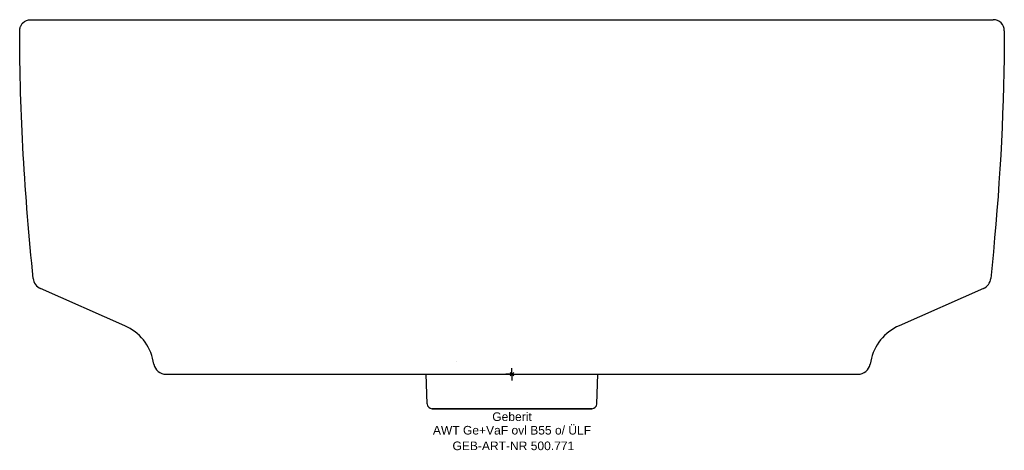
# Model space of a CAD drawing. Header units: millimetres. Extents: x -200 to 200, y -31 to 144.
import ezdxf
from ezdxf.enums import TextEntityAlignment as Align

# ---------------------------------------------------------------- set-up
doc = ezdxf.new("R2010")
doc.units = ezdxf.units.MM
doc.layers.get('0').update_dxf_attribs({"linetype": 'CONTINUOUS'})
for name, color, linetype, lineweight in [('Arbeitspunkt(DIN)', 7, 'CONTINUOUS', 25), ('GEB-ART-NR', 1, 'CONTINUOUS', 18), ('GEB-BEZUG', 2, 'CONTINUOUS', 25), ('GEB-TEXT', 5, 'CONTINUOUS', 18)]:
    doc.layers.add(name, color=color, linetype=linetype, lineweight=lineweight)
doc.layers.add('GEB-KONTUR-A', color=5, linetype='CONTINUOUS')
doc.styles.get("Standard").update_dxf_attribs({"font": 'arial.ttf'})

# ---------------------------------------------------------------- blocks, each defined once
blk = doc.blocks.new('Einfügepunkt')
at = {"layer": 'GEB-BEZUG'}
for p, q in [((-0.71, -0.71), (0.71, 0.71)), ((-0.71, 0.71), (0.71, -0.71))]:
    blk.add_line(p, q, dxfattribs=at)

msp = doc.modelspace()

# ---------------------------------------------------------------- linework, layer by layer
at = {"layer": 'Arbeitspunkt(DIN)', "ltscale": 25}
for q in [(-2.5, 0), (0, 2.5), (0, -2.5), (2.5, 0)]:
    msp.add_line((0, 0), q, dxfattribs=at)
at = {"layer": 'GEB-KONTUR-A', "ltscale": 25}
for p, q in [((-157.29, 19.71), (-191.55, 34.83)), ((191.55, 34.83), (157.29, 19.7)), ((-145.5, 4.03), (-145.74, 5.29)), ((-22.55, 5.33), (-22.55, 5.33)), ((145.75, 5.29), (145.5, 4.03)), ((-22.58, 0), (-22.58, 0)), ((-34.45, -12.07), (-34.88, 0)), ((34.45, -12.07), (34.88, 0)), ((-32.46, -14), (32.46, -14)), ((32.46, -14), (-32.46, -14))]:
    msp.add_line(p, q, dxfattribs=at)
for centre, radius, start, end in [((195.5, 139.5), 4.5, 0.0067, 89.9818), ((-32.46, -12), 2, 182, 269.9999), ((32.46, -12), 2, 270.0001, 358)]:
    msp.add_arc(centre, radius, start, end, dxfattribs=at)
for centre, major_axis, ratio, start_param, end_param in [((-189.52, 39.41), (1.85, -4.66), 0.999996, 4.438488, 5.488758), ((189.52, 39.41), (4.97, 0.58), 1, 5.013082, 6.064446), ((-165.36, 1.41), (-11.19, 16.57), 1, 4.313529, 5.273547), ((165.36, 1.41), (-15.13, -13.08), 1, 4.415341, 5.375339), ((-140.59, 5), (4.35, -2.47), 0.999998, 3.853309, 5.228755), ((140.59, 5), (4.35, 2.47), 0.999997, 4.196278, 5.571324)]:
    msp.add_ellipse(centre, major_axis=major_axis, ratio=ratio, start_param=start_param, end_param=end_param, dxfattribs=at)
for points, knots in [([(-200, 139.5), (-200, 139.61), (-200, 139.73), (-199.98, 139.88), (-199.98, 139.94), (-199.97, 140), (-199.96, 140.07), (-199.95, 140.14), (-199.94, 140.21), (-199.93, 140.28), (-199.91, 140.37), (-199.89, 140.46), (-199.87, 140.56), (-199.8, 140.82), (-199.73, 141.02), (-199.67, 141.18), (-199.65, 141.22), (-199.64, 141.26), (-199.62, 141.29), (-199.59, 141.37), (-199.56, 141.43), (-199.53, 141.5), (-199.51, 141.54), (-199.49, 141.58), (-199.47, 141.61), (-199.46, 141.62), (-199.46, 141.63), (-199.46, 141.63), (-199.26, 141.99), (-199.02, 142.33), (-198.74, 142.62), (-198.72, 142.64), (-198.7, 142.66), (-198.68, 142.68), (-197.85, 143.51), (-196.68, 144), (-195.5, 144)], [0, 0, 0, 0, 0.0481384, 0.0481384, 0.0481384, 0.0693872, 0.0693872, 0.0693872, 0.0896883, 0.0896883, 0.0896883, 0.1157391, 0.1157391, 0.1157391, 0.1885127, 0.1885127, 0.1885127, 0.2056714, 0.2056714, 0.2056714, 0.2400752, 0.2400752, 0.2400752, 0.2605438, 0.2605438, 0.2605438, 0.2639311, 0.2639311, 0.2639311, 0.4507315, 0.4507315, 0.4507315, 0.4630519, 0.4630519, 0.4630519, 1, 1, 1, 1]), ([(-195.5, 144), (-195.5, 144), (-195.5, 144), (-195.49, 144), (-195.49, 144), (-195.48, 144), (-195.47, 144), (-195.46, 144), (-195.45, 144), (-195.43, 144), (-195.41, 144), (-195.39, 144), (-195.37, 144), (-195.34, 144), (-195.32, 144), (-195.28, 144), (-195.26, 144), (-195.22, 144), (-195.2, 144), (-195.15, 144), (-195.12, 144), (-195.04, 144), (-195.01, 144), (-194.96, 144), (-194.95, 144), (-194.9, 144), (-194.86, 144), (-194.78, 144), (-194.73, 144), (-194.63, 144), (-194.58, 144), (-194.48, 144), (-194.42, 144), (-194.3, 144), (-194.24, 144), (-194.13, 144), (-194.09, 144), (-193.98, 144), (-193.91, 144), (-193.76, 144), (-193.68, 144), (-193.51, 144), (-193.43, 144), (-193.28, 144), (-193.21, 144), (-193.14, 144), (-193.05, 144), (-192.95, 144), (-192.75, 144), (-192.65, 144), (-192.44, 144), (-192.33, 144), (-192.1, 144), (-191.99, 144), (-191.75, 144), (-191.63, 144), (-191.38, 144), (-191.26, 144), (-191, 144), (-190.87, 144), (-190.6, 144), (-190.46, 144), (-190.19, 144), (-190.05, 144), (-189.76, 144), (-189.62, 144), (-189.32, 144), (-189.17, 144), (-188.87, 144), (-188.72, 144), (-188.42, 144), (-188.28, 144), (-188.02, 144), (-187.9, 144), (-187.66, 144), (-187.53, 144), (-187.3, 144), (-187.18, 144), (-186.94, 144), (-186.83, 144), (-186.6, 144), (-186.49, 144), (-186.26, 144), (-186.15, 144), (-185.93, 144), (-185.83, 144), (-185.63, 144), (-185.55, 144), (-185.34, 144), (-185.22, 144), (-185.09, 144), (-185.08, 144), (-185.06, 144), (-184.95, 144), (-184.83, 144), (-184.6, 144), (-184.49, 144), (-184.28, 144), (-184.17, 144), (-183.97, 144), (-183.87, 144), (-183.67, 144), (-183.58, 144), (-183.45, 144), (-183.41, 144), (-183.28, 144), (-183.19, 144), (-183.02, 144), (-182.93, 144), (-182.77, 144), (-182.69, 144), (-182.53, 144), (-182.45, 144), (-182.3, 144), (-182.22, 144), (-182.09, 144), (-182.03, 144), (-181.9, 144), (-181.83, 144), (-181.68, 144), (-181.61, 144), (-181.45, 144), (-181.38, 144), (-181.22, 144), (-181.14, 144), (-180.97, 144), (-180.89, 144), (-180.72, 144), (-180.63, 144), (-180.44, 144), (-180.35, 144), (-180.14, 144), (-180.04, 144), (-179.8, 144), (-179.68, 144), (-179.4, 144), (-179.25, 144), (-178.94, 144), (-178.77, 144), (-178.54, 144), (-178.49, 144), (-178.43, 144), (-178.42, 144), (-178.23, 144), (-178.03, 144), (-177.61, 144), (-177.39, 144), (-176.93, 144), (-176.68, 144), (-176.18, 144), (-175.91, 144), (-175.47, 144), (-175.3, 144), (-174.89, 144), (-174.66, 144), (-174.2, 144), (-173.97, 144), (-173.53, 144), (-173.31, 144), (-172.88, 144), (-172.67, 144), (-172.26, 144), (-172.06, 144), (-171.66, 144), (-171.47, 144), (-171.09, 144), (-170.9, 144), (-170.53, 144), (-170.36, 144), (-170.09, 144), (-169.99, 144), (-169.89, 144), (-169.88, 144), (-169.86, 144), (-169.85, 144), (-169.66, 144), (-169.5, 144), (-169.18, 144), (-169.02, 144), (-168.71, 144), (-168.56, 144), (-168.27, 144), (-168.12, 144), (-167.84, 144), (-167.7, 144), (-167.43, 144), (-167.29, 144), (-167.04, 144), (-166.91, 144), (-166.67, 144), (-166.56, 144), (-166.33, 144), (-166.21, 144), (-165.96, 144), (-165.84, 144), (-165.59, 144), (-165.46, 144), (-165.21, 144), (-165.09, 144), (-164.83, 144), (-164.7, 144), (-164.42, 144), (-164.28, 144), (-163.99, 144), (-163.84, 144), (-163.68, 144), (-163.67, 144), (-163.51, 144), (-163.35, 144), (-163.03, 144), (-162.87, 144), (-162.52, 144), (-162.35, 144), (-161.98, 144), (-161.79, 144), (-161.41, 144), (-161.21, 144), (-160.79, 144), (-160.57, 144), (-160.12, 144), (-159.88, 144), (-159.58, 144), (-159.52, 144), (-159.25, 144), (-159.02, 144), (-158.56, 144), (-158.32, 144), (-157.83, 144), (-157.58, 144), (-157.07, 144), (-156.81, 144), (-156.27, 144), (-156, 144), (-155.44, 144), (-155.15, 144), (-154.59, 144), (-154.32, 144), (-153.59, 144), (-153.11, 144), (-152.14, 144), (-151.65, 144), (-150.65, 144), (-150.13, 144), (-149.09, 144), (-148.57, 144), (-147.8, 144), (-147.57, 144), (-147.32, 144), (-147.3, 144), (-146.76, 144), (-146.22, 144), (-145.13, 144), (-144.58, 144), (-143.45, 144), (-142.87, 144), (-141.72, 144), (-141.14, 144), (-139.99, 144), (-139.41, 144), (-138.24, 144), (-137.65, 144), (-136.46, 144), (-135.86, 144), (-134.66, 144), (-134.06, 144), (-133.42, 144), (-133.39, 144), (-132.77, 144), (-132.16, 144), (-130.93, 144), (-130.31, 144), (-129.07, 144), (-128.45, 144), (-127.21, 144), (-126.58, 144), (-125.33, 144), (-124.71, 144), (-123.45, 144), (-122.83, 144), (-121.57, 144), (-120.94, 144), (-119.68, 144), (-119.05, 144), (-118.25, 144), (-118.07, 144), (-117.87, 144), (-117.83, 144), (-117.16, 144), (-116.52, 144), (-115.22, 144), (-114.57, 144), (-113.26, 144), (-112.6, 144), (-111.29, 144), (-110.63, 144), (-109.79, 144), (-109.61, 144), (-108.77, 144), (-108.11, 144), (-106.8, 144), (-106.15, 144), (-104.84, 144), (-104.18, 144), (-103.2, 144), (-102.88, 144), (-101.95, 144), (-101.36, 144), (-100.73, 144), (-100.7, 144), (-99.99, 144), (-99.33, 144), (-98, 144), (-97.34, 144), (-95.99, 144), (-95.31, 144), (-93.96, 144), (-93.28, 144), (-91.89, 144), (-91.19, 144), (-90.18, 144), (-89.87, 144), (-89.02, 144), (-88.47, 144), (-87.34, 144), (-86.77, 144), (-85.57, 144), (-84.93, 144), (-83.66, 144), (-83.03, 144), (-82.33, 144), (-82.26, 144), (-82.19, 144), (-81.5, 144), (-80.83, 144), (-79.47, 144), (-78.78, 144), (-77.36, 144), (-76.63, 144), (-75.16, 144), (-74.41, 144), (-73.39, 144), (-73.14, 144), (-72.21, 144), (-71.53, 144), (-70.16, 144), (-69.47, 144), (-68.08, 144), (-67.38, 144), (-65.98, 144), (-65.27, 144), (-63.84, 144), (-63.1, 144), (-61.66, 144), (-60.95, 144), (-59.51, 144), (-58.8, 144), (-57.36, 144), (-56.64, 144), (-55.82, 144), (-55.73, 144), (-54.91, 144), (-54.19, 144), (-52.75, 144), (-52.02, 144), (-50.58, 144), (-49.86, 144), (-48.41, 144), (-47.69, 144), (-46.25, 144), (-45.53, 144), (-44.1, 144), (-43.38, 144), (-42.52, 144), (-42.36, 144), (-42.19, 144), (-42.16, 144), (-41.41, 144), (-40.7, 144), (-39.42, 144), (-38.86, 144), (-37.59, 144), (-36.89, 144), (-35.48, 144), (-34.77, 144), (-33.37, 144), (-32.67, 144), (-31.28, 144), (-30.59, 144), (-29.22, 144), (-28.54, 144), (-27.16, 144), (-26.48, 144), (-25.11, 144), (-24.43, 144), (-23.07, 144), (-22.39, 144), (-21.56, 144), (-21.4, 144), (-21.23, 144), (-21.21, 144), (-20.99, 144), (-20.79, 144), (-20.24, 144), (-19.9, 144), (-19.23, 144), (-18.9, 144), (-18.23, 144), (-17.91, 144), (-17.26, 144), (-16.93, 144), (-16.27, 144), (-15.93, 144), (-15.28, 144), (-14.96, 144), (-14.32, 144), (-13.99, 144), (-13.35, 144), (-13.03, 144), (-12.64, 144), (-12.58, 144), (-11.32, 144), (-10.11, 144), (-7.61, 144), (-6.33, 144), (-3.73, 144), (-2.41, 144), (-0.71, 144), (-0.35, 144), (0, 144), (1.16, 144), (2.33, 144), (4.68, 144), (5.86, 144), (8.19, 144), (9.32, 144), (10.56, 144), (10.64, 144), (11.88, 144), (13.04, 144), (15.38, 144), (16.57, 144), (18.96, 144), (20.17, 144), (21.4, 144), (21.42, 144), (22.64, 144), (23.86, 144), (26.32, 144), (27.55, 144), (30.03, 144), (31.28, 144), (33.78, 144), (35.04, 144), (37.57, 144), (38.84, 144), (40.93, 144), (41.74, 144), (42.59, 144), (42.61, 144), (42.87, 144), (43.09, 144), (44.6, 144), (45.87, 144), (48.49, 144), (49.83, 144), (52.46, 144), (53.75, 144), (56.35, 144), (57.65, 144), (60.26, 144), (61.57, 144), (63.02, 144), (63.16, 144), (64.6, 144), (65.9, 144), (68.5, 144), (69.81, 144), (72.41, 144), (73.71, 144), (75.78, 144), (76.55, 144), (78.61, 144), (79.91, 144), (81.8, 144), (82.39, 144), (83.02, 144), (83.06, 144), (84.4, 144), (85.71, 144), (88.31, 144), (89.61, 144), (92.19, 144), (93.47, 144), (96.03, 144), (97.3, 144), (99.58, 144), (100.59, 144), (101.63, 144), (101.67, 144), (102.06, 144), (102.41, 144), (103.98, 144), (105.18, 144), (107.59, 144), (108.79, 144), (111.19, 144), (112.38, 144), (114.77, 144), (115.96, 144), (117.69, 144), (118.23, 144), (118.8, 144), (118.84, 144), (120.05, 144), (121.23, 144), (123.56, 144), (124.73, 144), (127.04, 144), (128.19, 144), (129.64, 144), (129.94, 144), (131.39, 144), (132.52, 144), (133.91, 144), (134.19, 144), (135.59, 144), (136.71, 144), (138.91, 144), (139.99, 144), (142.13, 144), (143.18, 144), (145.24, 144), (146.25, 144), (147.6, 144), (147.95, 144), (148.32, 144), (148.34, 144), (149.33, 144), (150.29, 144), (152.17, 144), (153.1, 144), (154.92, 144), (155.82, 144), (157.52, 144), (158.33, 144), (159.56, 144), (159.99, 144), (160.43, 144), (160.44, 144), (161.25, 144), (162.02, 144), (163.51, 144), (164.24, 144), (165.65, 144), (166.33, 144), (167.66, 144), (168.31, 144), (169.51, 144), (170.06, 144), (170.61, 144), (170.62, 144), (171.36, 144), (172.07, 144), (173.26, 144), (173.76, 144), (174.89, 144), (175.51, 144), (176.69, 144), (177.26, 144), (178.16, 144), (178.5, 144), (178.84, 144), (178.85, 144), (179.35, 144), (179.83, 144), (180.78, 144), (181.24, 144), (182.11, 144), (182.52, 144), (183.31, 144), (183.68, 144), (184.4, 144), (184.75, 144), (185.14, 144), (185.19, 144), (185.25, 144), (185.58, 144), (185.89, 144), (186.23, 144), (186.26, 144), (186.51, 144), (186.72, 144), (187.13, 144), (187.33, 144), (187.73, 144), (187.92, 144), (188.3, 144), (188.49, 144), (188.85, 144), (189.03, 144), (189.37, 144), (189.54, 144), (189.86, 144), (190.02, 144), (190.32, 144), (190.47, 144), (190.75, 144), (190.87, 144), (191.09, 144), (191.19, 144), (191.28, 144), (191.29, 144), (191.37, 144), (191.43, 144), (191.55, 144), (191.61, 144), (191.72, 144), (191.77, 144), (191.87, 144), (191.92, 144), (192.01, 144), (192.06, 144), (192.14, 144), (192.18, 144), (192.26, 144), (192.3, 144), (192.38, 144), (192.41, 144), (192.48, 144), (192.52, 144), (192.59, 144), (192.62, 144), (192.69, 144), (192.72, 144), (192.78, 144), (192.82, 144), (192.88, 144), (192.91, 144), (192.98, 144), (193.01, 144), (193.08, 144), (193.11, 144), (193.14, 144), (193.14, 144), (193.17, 144), (193.21, 144), (193.28, 144), (193.32, 144), (193.39, 144), (193.44, 144), (193.53, 144), (193.58, 144), (193.68, 144), (193.73, 144), (193.85, 144), (193.9, 144), (194.02, 144), (194.08, 144), (194.2, 144), (194.26, 144), (194.38, 144), (194.44, 144), (194.55, 144), (194.61, 144), (194.72, 144), (194.78, 144), (194.87, 144), (194.9, 144), (194.96, 144), (194.99, 144), (195.07, 144), (195.11, 144), (195.17, 144), (195.19, 144), (195.22, 144), (195.25, 144), (195.29, 144), (195.31, 144), (195.35, 144), (195.36, 144), (195.39, 144), (195.41, 144), (195.43, 144), (195.44, 144), (195.46, 144), (195.47, 144), (195.48, 144), (195.49, 144), (195.5, 144), (195.5, 144), (195.5, 144), (195.5, 144), (195.5, 144)], [0, 0, 0, 0, 0.002993, 0.002993, 0.006027, 0.006027, 0.009075, 0.009075, 0.01213, 0.01213, 0.015181, 0.015181, 0.018209, 0.018209, 0.021218, 0.021218, 0.024184, 0.024184, 0.026214, 0.026214, 0.029645, 0.029645, 0.032475, 0.032475, 0.033076, 0.033076, 0.035602, 0.035602, 0.038045, 0.038045, 0.040405, 0.040405, 0.042729, 0.042729, 0.045013, 0.045013, 0.046347, 0.046347, 0.048594, 0.048594, 0.050828, 0.050828, 0.053048, 0.053048, 0.054624, 0.054635, 0.054635, 0.056838, 0.056838, 0.059047, 0.059047, 0.061242, 0.061242, 0.063458, 0.063458, 0.065674, 0.065674, 0.06792, 0.06792, 0.070148, 0.070148, 0.072406, 0.072406, 0.074655, 0.074655, 0.077048, 0.077048, 0.079427, 0.079427, 0.081909, 0.081909, 0.084229, 0.084229, 0.086312, 0.086312, 0.088463, 0.088463, 0.09066, 0.09066, 0.092906, 0.092906, 0.095236, 0.095236, 0.097615, 0.097615, 0.100076, 0.100076, 0.102041, 0.102041, 0.10505, 0.10505, 0.105405, 0.105405, 0.105405, 0.108499, 0.108499, 0.111672, 0.111672, 0.114979, 0.114979, 0.118371, 0.118371, 0.121904, 0.121904, 0.123415, 0.123415, 0.127173, 0.127173, 0.131076, 0.131076, 0.135223, 0.135223, 0.139508, 0.139508, 0.143975, 0.143975, 0.147408, 0.147408, 0.151958, 0.151958, 0.156437, 0.156437, 0.160785, 0.160785, 0.164972, 0.164972, 0.168896, 0.168896, 0.172685, 0.172685, 0.176266, 0.176266, 0.179844, 0.179844, 0.18358, 0.18358, 0.187305, 0.187305, 0.191011, 0.191011, 0.19211, 0.19211, 0.192245, 0.192245, 0.196026, 0.196026, 0.199774, 0.199774, 0.203496, 0.203496, 0.207168, 0.207168, 0.209392, 0.209392, 0.212325, 0.212325, 0.215443, 0.215443, 0.218544, 0.218544, 0.221713, 0.221713, 0.224953, 0.224953, 0.228311, 0.228311, 0.231741, 0.231741, 0.235289, 0.235289, 0.237268, 0.237268, 0.237505, 0.237505, 0.237758, 0.237758, 0.241485, 0.241485, 0.2454, 0.2454, 0.249446, 0.249446, 0.253632, 0.253632, 0.258174, 0.258174, 0.262741, 0.262741, 0.267511, 0.267511, 0.271798, 0.271798, 0.276737, 0.276737, 0.281665, 0.281665, 0.286513, 0.286513, 0.291143, 0.291143, 0.295633, 0.295633, 0.300054, 0.300054, 0.304212, 0.304212, 0.304476, 0.304476, 0.308411, 0.308411, 0.312212, 0.312212, 0.31589, 0.31589, 0.319395, 0.319395, 0.322815, 0.322815, 0.326194, 0.326194, 0.329572, 0.329572, 0.330299, 0.330299, 0.333214, 0.333214, 0.336053, 0.336053, 0.338819, 0.338819, 0.341481, 0.341481, 0.344089, 0.344089, 0.346614, 0.346614, 0.348846, 0.348846, 0.352481, 0.352481, 0.355822, 0.355822, 0.359047, 0.359047, 0.362115, 0.362115, 0.363384, 0.363384, 0.363502, 0.363502, 0.366385, 0.366385, 0.36918, 0.36918, 0.371975, 0.371975, 0.374645, 0.374645, 0.37724, 0.37724, 0.379798, 0.379798, 0.382303, 0.382303, 0.384774, 0.384774, 0.384882, 0.384882, 0.387315, 0.387315, 0.389738, 0.389738, 0.392119, 0.392119, 0.394477, 0.394477, 0.396815, 0.396815, 0.399129, 0.399129, 0.401432, 0.401432, 0.403722, 0.403722, 0.404352, 0.404352, 0.404466, 0.404466, 0.406791, 0.406791, 0.409154, 0.409154, 0.411528, 0.411528, 0.413923, 0.413923, 0.414595, 0.414595, 0.417, 0.417, 0.419428, 0.419428, 0.421901, 0.421901, 0.423161, 0.423161, 0.425468, 0.425468, 0.425605, 0.425605, 0.428258, 0.428258, 0.430991, 0.430991, 0.433909, 0.433909, 0.436975, 0.436975, 0.440385, 0.440385, 0.44202, 0.44202, 0.444826, 0.444826, 0.44756, 0.44756, 0.450401, 0.450401, 0.453081, 0.453081, 0.453242, 0.453386, 0.453386, 0.45604, 0.45604, 0.458655, 0.458655, 0.461249, 0.461249, 0.46381, 0.46381, 0.464651, 0.464651, 0.466858, 0.466858, 0.469036, 0.469036, 0.47119, 0.47119, 0.473324, 0.473324, 0.475501, 0.475501, 0.477596, 0.477596, 0.479682, 0.479682, 0.481758, 0.481758, 0.482031, 0.482031, 0.484098, 0.484098, 0.486161, 0.486161, 0.488223, 0.488223, 0.490287, 0.490287, 0.492354, 0.492354, 0.494428, 0.494428, 0.494873, 0.494873, 0.494949, 0.494949, 0.497047, 0.497047, 0.498716, 0.498716, 0.500841, 0.500841, 0.503005, 0.503005, 0.5052, 0.5052, 0.507434, 0.507434, 0.509717, 0.509717, 0.512102, 0.512102, 0.514567, 0.514567, 0.517201, 0.517201, 0.517847, 0.517847, 0.517909, 0.517909, 0.518738, 0.518738, 0.520174, 0.520174, 0.52165, 0.52165, 0.523148, 0.523148, 0.524662, 0.524662, 0.526256, 0.526256, 0.527774, 0.527774, 0.529282, 0.529282, 0.530767, 0.530767, 0.53104, 0.53104, 0.536386, 0.536386, 0.54175, 0.54175, 0.547099, 0.547099, 0.548492, 0.548492, 0.548492, 0.553029, 0.553029, 0.557473, 0.557473, 0.56165, 0.56165, 0.561955, 0.561955, 0.566118, 0.566118, 0.570278, 0.570278, 0.574437, 0.574437, 0.57449, 0.57449, 0.578619, 0.578619, 0.582731, 0.582731, 0.586824, 0.586824, 0.590908, 0.590908, 0.594983, 0.594983, 0.597576, 0.597576, 0.597661, 0.597661, 0.598382, 0.598382, 0.602419, 0.602419, 0.606607, 0.606607, 0.610646, 0.610646, 0.614687, 0.614687, 0.618735, 0.618735, 0.61917, 0.61917, 0.623193, 0.623193, 0.627222, 0.627222, 0.631261, 0.631261, 0.633645, 0.633645, 0.637682, 0.637682, 0.63955, 0.63955, 0.639662, 0.639662, 0.643769, 0.643769, 0.647882, 0.647882, 0.651998, 0.651998, 0.656117, 0.656117, 0.659436, 0.659436, 0.659552, 0.659552, 0.660727, 0.660727, 0.664734, 0.664734, 0.668809, 0.668809, 0.672924, 0.672924, 0.677106, 0.677106, 0.679042, 0.679042, 0.679156, 0.679156, 0.6834, 0.6834, 0.687693, 0.687693, 0.692057, 0.692057, 0.693225, 0.693225, 0.697648, 0.697648, 0.698748, 0.698748, 0.703265, 0.703265, 0.70781, 0.70781, 0.712358, 0.712358, 0.716891, 0.716891, 0.7185, 0.7185, 0.718599, 0.718599, 0.723088, 0.723088, 0.727656, 0.727656, 0.732223, 0.732223, 0.736571, 0.736571, 0.738933, 0.738933, 0.739022, 0.739022, 0.743442, 0.743442, 0.74781, 0.74781, 0.752151, 0.752151, 0.756454, 0.756454, 0.760346, 0.760346, 0.760423, 0.760423, 0.765682, 0.765682, 0.769661, 0.769661, 0.774875, 0.774875, 0.780052, 0.780052, 0.783355, 0.783355, 0.783419, 0.783419, 0.788366, 0.788366, 0.793542, 0.793542, 0.798466, 0.798466, 0.803388, 0.803388, 0.808317, 0.808317, 0.809123, 0.809123, 0.809123, 0.814097, 0.814097, 0.814587, 0.814587, 0.818213, 0.818213, 0.821911, 0.821911, 0.825696, 0.825696, 0.829698, 0.829698, 0.833809, 0.833809, 0.838112, 0.838112, 0.842673, 0.842673, 0.847675, 0.847675, 0.852695, 0.852695, 0.857186, 0.857186, 0.857715, 0.857715, 0.861244, 0.861244, 0.864962, 0.864962, 0.868809, 0.868809, 0.8728, 0.8728, 0.876947, 0.876947, 0.881343, 0.881343, 0.88609, 0.88609, 0.890838, 0.890838, 0.895783, 0.895783, 0.900769, 0.900769, 0.90571, 0.90571, 0.910445, 0.910445, 0.91503, 0.91503, 0.919365, 0.919365, 0.922889, 0.922889, 0.922941, 0.922941, 0.926925, 0.926925, 0.930586, 0.930586, 0.934676, 0.934676, 0.938802, 0.938802, 0.942967, 0.942967, 0.947145, 0.947145, 0.951323, 0.951323, 0.955489, 0.955489, 0.959619, 0.959619, 0.963718, 0.963718, 0.967764, 0.967764, 0.970526, 0.970526, 0.972674, 0.972674, 0.976993, 0.976993, 0.978282, 0.978282, 0.980754, 0.980754, 0.983222, 0.983222, 0.985697, 0.985697, 0.988187, 0.988187, 0.990701, 0.990701, 0.993272, 0.993272, 0.99589, 0.99589, 0.998612, 0.998612, 1, 1, 1, 1]), ([(-195.5, 144), (-195.5, 144), (-195.35, 144), (-194.9, 144), (-194.85, 144), (-194.44, 144), (-193.91, 144), (-192.33, 144), (-191.24, 144), (-188.53, 144), (-186.98, 144), (-183.22, 144), (-181.03, 144), (-178.03, 144), (-177.61, 144), (-175.01, 144), (-172.59, 144), (-163.78, 144), (-156.3, 144), (-147.39, 144), (-147.37, 144), (-147.34, 144), (-143.04, 144), (-138.4, 144), (-128.57, 144), (-123.38, 144), (-116.29, 144), (-114.66, 144), (-109.06, 144), (-104.98, 144), (-94.83, 144), (-88.63, 144), (-78.77, 144), (-75.22, 144), (-62.08, 144), (-52.21, 144), (-37.34, 144), (-32.45, 144), (-25.44, 144), (-23.34, 144), (-14.14, 144), (-7.04, 144), (2.29, 144), (4.57, 144), (11.73, 144), (16.59, 144), (28.59, 144), (35.67, 144), (46.39, 144), (50.17, 144), (64.18, 144), (73.95, 144), (86.39, 144), (89.69, 144), (95.88, 144), (98.79, 144), (107.79, 144), (113.51, 144), (120.04, 144), (121.27, 144), (132.73, 144), (141.07, 144), (147.95, 144), (148.12, 144), (153.12, 144), (157.07, 144), (160.47, 144), (160.53, 144), (164.78, 144), (167.99, 144), (170.59, 144), (170.6, 144), (170.6, 144), (173.71, 144), (175.94, 144), (178.12, 144), (178.49, 144), (180.4, 144), (181.57, 144), (183.61, 144), (184.45, 144), (185.55, 144), (185.86, 144), (187.18, 144), (188.18, 144), (190.13, 144), (191.04, 144), (192.35, 144), (192.75, 144), (193.78, 144), (194.39, 144), (194.86, 144), (194.9, 144), (195.28, 144), (195.5, 144), (195.5, 144)], [0, 0, 0, 0, 0.0296817, 0.0296817, 0.032768, 0.032768, 0.0556875, 0.0556875, 0.0799539, 0.0799539, 0.1012137, 0.1012137, 0.1219637, 0.1219637, 0.1252524, 0.1252524, 0.1418274, 0.1418274, 0.1796106, 0.1796106, 0.1797125, 0.1797125, 0.1797125, 0.1980241, 0.1980241, 0.2160676, 0.2160676, 0.2213577, 0.2213577, 0.2339364, 0.2339364, 0.2517117, 0.2517117, 0.2614349, 0.2614349, 0.287314, 0.287314, 0.299909, 0.299909, 0.3053034, 0.3053034, 0.3235367, 0.3235367, 0.3294571, 0.3294571, 0.34221, 0.34221, 0.3613505, 0.3613505, 0.3720064, 0.3720064, 0.4016896, 0.4016896, 0.4128537, 0.4128537, 0.4233543, 0.4233543, 0.4465049, 0.4465049, 0.4520671, 0.4520671, 0.4991232, 0.4991232, 0.5003742, 0.5003742, 0.5346554, 0.5346554, 0.5352623, 0.5352623, 0.5786292, 0.5786292, 0.5787123, 0.5787123, 0.5787123, 0.6306695, 0.6306695, 0.6420448, 0.6420448, 0.6931179, 0.6931179, 0.7464183, 0.7464183, 0.7680559, 0.7680559, 0.8399964, 0.8399964, 0.8952467, 0.8952467, 0.9200111, 0.9200111, 0.9615471, 0.9615471, 0.9651293, 0.9651293, 1, 1, 1, 1]), ([(200, 139.5), (200, 109.55), (198.36, 79.59), (195.57, 49.76), (195.23, 46.14), (194.88, 42.51), (194.5, 38.89)], [0, 0, 0, 0, 0.89161, 0.89161, 0.89161, 1, 1, 1, 1]), ([(-140.59, 0), (-140.59, 0), (-140.59, 0), (-140.57, 0), (-140.54, 0), (-140.47, 0), (-140.41, 0), (-140.27, 0), (-140.18, 0), (-139.95, 0), (-139.81, 0), (-139.47, 0), (-139.26, 0), (-138.77, 0), (-138.47, 0), (-137.94, 0), (-137.71, 0), (-137.3, 0), (-137.12, 0), (-136.44, 0), (-135.89, 0), (-134.6, 0), (-133.85, 0), (-132.09, 0), (-131.06, 0), (-128.66, 0), (-127.25, 0), (-124.06, 0), (-122.26, 0), (-118.87, 0), (-117.34, 0), (-115.18, 0), (-114.61, 0), (-111.88, 0), (-109.61, 0), (-104.93, 0), (-102.53, 0), (-97.89, 0), (-95.67, 0), (-93.12, 0), (-92.88, 0), (-90.24, 0), (-87.76, 0), (-82.87, 0), (-80.46, 0), (-75.75, 0), (-73.44, 0), (-68.96, 0), (-66.78, 0), (-62.55, 0), (-60.5, 0), (-56.52, 0), (-54.6, 0), (-52.08, 0), (-51.49, 0), (-49.72, 0), (-48.53, 0), (-45.71, 0), (-44.07, 0), (-40.92, 0), (-39.41, 0), (-36.46, 0), (-35.03, 0), (-32.2, 0), (-30.8, 0), (-27.99, 0), (-26.58, 0), (-24.41, 0), (-23.66, 0), (-22.23, 0), (-21.55, 0), (-19.44, 0), (-18, 0), (-15.11, 0), (-13.66, 0), (-10.75, 0), (-9.3, 0), (-6.38, 0), (-4.91, 0), (-2.37, 0), (-1.3, 0), (0.16, 0), (0.56, 0), (2.41, 0), (3.87, 0), (6.79, 0), (8.25, 0), (11.16, 0), (12.61, 0), (15.12, 0), (16.18, 0), (17.63, 0), (18.01, 0), (19.83, 0), (21.26, 0), (24.12, 0), (25.53, 0), (28.36, 0), (29.76, 0), (32.55, 0), (33.94, 0), (36.69, 0), (38.06, 0), (40.11, 0), (40.8, 0), (42.15, 0), (42.8, 0), (44.79, 0), (46.11, 0), (48.72, 0), (50.01, 0), (52.57, 0), (53.83, 0), (56.34, 0), (57.57, 0), (60.02, 0), (61.22, 0), (63.61, 0), (64.78, 0), (66.67, 0), (67.39, 0), (68.55, 0), (68.99, 0), (70.63, 0), (71.81, 0), (74.27, 0), (75.54, 0), (78.2, 0), (79.59, 0), (82.49, 0), (84, 0), (87.14, 0), (88.76, 0), (92.11, 0), (93.83, 0), (97.39, 0), (99.21, 0), (102.5, 0), (103.99, 0), (105.87, 0), (106.3, 0), (108.8, 0), (110.78, 0), (114.81, 0), (116.83, 0), (120.71, 0), (122.56, 0), (124.38, 0), (124.47, 0), (126, 0), (127.36, 0), (129.78, 0), (130.86, 0), (132.74, 0), (133.55, 0), (134.95, 0), (135.56, 0), (136.62, 0), (137.07, 0), (137.77, 0), (138.03, 0), (138.35, 0), (138.43, 0), (138.77, 0), (139.02, 0), (139.44, 0), (139.61, 0), (139.91, 0), (140.03, 0), (140.23, 0), (140.31, 0), (140.43, 0), (140.48, 0), (140.54, 0), (140.57, 0), (140.59, 0), (140.59, 0), (140.59, 0)], [0, 0, 0, 0, 0.003502, 0.003502, 0.010023, 0.010023, 0.017295, 0.017295, 0.025421, 0.025421, 0.034524, 0.034524, 0.04475, 0.04475, 0.056293, 0.056293, 0.064, 0.064, 0.069394, 0.069394, 0.084349, 0.084349, 0.101563, 0.101563, 0.121693, 0.121693, 0.145271, 0.145271, 0.171509, 0.171509, 0.191402, 0.191402, 0.198356, 0.198356, 0.224502, 0.224502, 0.249699, 0.249699, 0.271402, 0.271402, 0.273725, 0.273725, 0.29622, 0.29622, 0.316898, 0.316898, 0.335702, 0.335702, 0.352765, 0.352765, 0.36828, 0.36828, 0.382375, 0.382375, 0.386602, 0.386602, 0.395111, 0.395111, 0.406595, 0.406595, 0.41705, 0.41705, 0.426804, 0.426804, 0.436234, 0.436234, 0.445629, 0.445629, 0.450602, 0.450602, 0.455069, 0.455069, 0.464509, 0.464509, 0.473937, 0.473937, 0.483374, 0.483374, 0.492824, 0.492824, 0.499754, 0.499754, 0.502273, 0.502273, 0.511711, 0.511711, 0.521141, 0.521141, 0.530577, 0.530577, 0.537503, 0.537503, 0.540017, 0.540017, 0.549447, 0.549447, 0.558865, 0.558865, 0.568282, 0.568282, 0.577694, 0.577694, 0.587084, 0.587084, 0.591861, 0.591861, 0.596438, 0.596438, 0.605748, 0.605748, 0.615002, 0.615002, 0.624203, 0.624203, 0.63336, 0.63336, 0.642453, 0.642453, 0.651472, 0.651472, 0.657091, 0.657091, 0.660559, 0.660559, 0.670066, 0.670066, 0.680462, 0.680462, 0.692138, 0.692138, 0.705261, 0.705261, 0.719879, 0.719879, 0.736129, 0.736129, 0.754249, 0.754249, 0.769808, 0.769808, 0.774511, 0.774511, 0.797146, 0.797146, 0.822488, 0.822488, 0.848438, 0.848438, 0.849808, 0.849808, 0.871592, 0.871592, 0.891487, 0.891487, 0.908699, 0.908699, 0.923749, 0.923749, 0.936983, 0.936983, 0.945808, 0.945808, 0.948668, 0.948668, 0.959022, 0.959022, 0.968236, 0.968236, 0.976449, 0.976449, 0.983766, 0.983766, 0.9903, 0.9903, 0.996201, 0.996201, 1, 1, 1, 1])]:
    msp.add_open_spline(points, degree=3, knots=knots, dxfattribs=at)
msp.add_open_spline([(-194.5, 38.89), (-197.94, 72.35), (-200, 105.88), (-200, 139.5)], degree=3, dxfattribs=at)

# ---------------------------------------------------------------- block references
at = {"ltscale": 25}
msp.add_blockref('Einfügepunkt', (0, 0), dxfattribs=at)

# ---------------------------------------------------------------- texts
at = {"layer": 'GEB-ART-NR'}
msp.add_text('GEB-ART-NR 500.771', height=3.5, dxfattribs=at).set_placement((0.55, -30.84), align=Align.CENTER)
at = {"layer": 'GEB-TEXT'}
for s, p in [('Geberit', (0, -19)), ('AWT Ge+VaF ovl B55 o/ ÜLF', (0, -24.5))]:
    msp.add_text(s, height=3.5, dxfattribs=at).set_placement(p, align=Align.CENTER)

doc.saveas('drawing.dxf')
